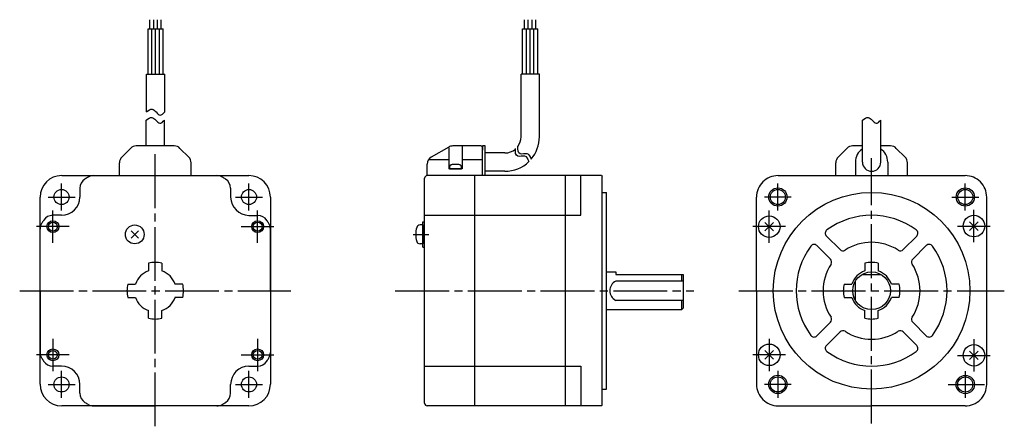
# Model space of a CAD drawing. Extents: x -316 to 49, y -50 to 101.
import ezdxf

# ---------------------------------------------------------------- set-up
doc = ezdxf.new("R2010")
doc.units = 0
doc.header["$MEASUREMENT"] = 0
doc.header["$PDSIZE"] = -0.5
doc.linetypes.add('CENTER', pattern=[27, 20, -2, 3, -2])
doc.layers.get('0').update_dxf_attribs({"linetype": 'CONTINUOUS'})

# ---------------------------------------------------------------- blocks, each defined once
blk = doc.blocks.new('A$C553C55ED')
for p, q in [((-267.97, 97.29), (-267.97, 100.64)), ((-266.57, 97.29), (-266.57, 100.64)), ((-265.17, 97.29), (-265.17, 100.64)), ((-263.77, 97.29), (-263.77, 100.64)), ((-128.87, 97.29), (-128.87, 100.64)), ((-127.47, 97.29), (-127.47, 100.64)), ((-126.07, 97.29), (-126.07, 100.64)), ((-124.67, 97.29), (-124.67, 100.64)), ((-268.67, 80.4), (-268.67, 97.29)), ((-268.67, 97.29), (-263.07, 97.29)), ((-267.27, 80.4), (-267.27, 97.29)), ((-265.87, 80.4), (-265.87, 97.29)), ((-264.47, 80.4), (-264.47, 97.29)), ((-263.07, 80.4), (-263.07, 97.29)), ((-129.57, 80.4), (-129.57, 97.29)), ((-129.57, 97.29), (-123.97, 97.29)), ((-128.17, 80.4), (-128.17, 97.29)), ((-126.77, 80.4), (-126.77, 97.29)), ((-125.37, 80.4), (-125.37, 97.29)), ((-123.97, 80.4), (-123.97, 97.29)), ((-123.97, 86.36), (-123.97, 91.25)), ((-269.27, 66.39), (-269.27, 80.4)), ((-269.27, 80.4), (-262.47, 80.4)), ((-262.47, 66.39), (-262.47, 80.4)), ((-130.17, 57.15), (-130.17, 80.4)), ((-123.37, 80.4), (-130.17, 80.4)), ((-123.37, 57.15), (-123.37, 80.4)), ((-269.4, 53.75), (-269.4, 63.34)), ((-262.6, 53.75), (-262.6, 63.34)), ((-3.4, 47.75), (-3.4, 63.34)), ((3.4, 47.75), (3.4, 63.34)), ((-278.42, 49.63), (-275.18, 52.87)), ((-262.6, 53.75), (-273.06, 53.75)), ((-258.94, 53.75), (-262.6, 53.75)), ((-256.82, 52.87), (-253.58, 49.63)), ((-157.04, 53.35), (-163.5, 49.62)), ((-157, 53.08), (-157, 45.25)), ((-145, 53.75), (-155.54, 53.75)), ((-152, 53.75), (-152, 45.25)), ((-145, 53.75), (-144.5, 53.25)), ((-143.5, 53.75), (-144.5, 53.75)), ((-144.5, 53.75), (-144.5, 52.25)), ((-144.5, 42.75), (-144.5, 53.25)), ((-143.5, 42.75), (-143.5, 53.75)), ((-12.42, 49.63), (-9.18, 52.87)), ((-3.4, 53.75), (-7.06, 53.75)), ((7.06, 53.75), (3.4, 53.75)), ((9.18, 52.87), (12.42, 49.63)), ((-164.45, 48.75), (-157, 48.75)), ((-152, 48.75), (-144.5, 48.75)), ((-136.17, 51.15), (-143.5, 51.15)), ((-6, 47.75), (-6, 42.75)), ((6, 47.75), (6, 42.75)), ((-279.3, 42.75), (-279.3, 47.51)), ((-252.7, 42.75), (-252.7, 47.51)), ((-165, 42.75), (-165, 47.02)), ((-152, 45.25), (-157, 45.25)), ((-136.17, 44.35), (-143.5, 44.35)), ((-13.3, 42.75), (-13.3, 47.51)), ((13.3, 42.75), (13.3, 47.51)), ((-300.75, 42.75), (-231.25, 42.75)), ((-288.87, 42.75), (-243.13, 42.75)), ((-166, -41.75), (-166, 41.75)), ((-100.3, 42.75), (-165, 42.75)), ((-147.3, -42.45), (-147.3, 42.75)), ((-113.7, -42.75), (-113.7, 42.75)), ((-108, 28), (-108, 42.75)), ((-100.3, 42.75), (-100, 42.45)), ((-100, -42.45), (-100, 42.45)), ((-34.75, 42.75), (34.75, 42.75)), ((-294, 38.06), (-294, 34.8)), ((-238, 38.06), (-238, 34.79)), ((-308.75, -34.75), (-308.75, 34.75)), ((-223.25, 34.75), (-223.25, -34.75)), ((-100, 36.51), (-98.48, 36.51)), ((-98.48, -36.51), (-98.48, 36.51)), ((-42.75, 0), (-42.75, 34.75)), ((42.74, -34.91), (42.75, 34.75)), ((-300.8, 28), (-304.06, 28)), ((-231.2, 27.99), (-227.93, 27.99)), ((-166.7, 16.21), (-166.7, 25.61)), ((-166.7, 25.61), (-166, 25.61)), ((-166, 28), (-108, 28)), ((-308.75, 0), (-308.75, 22.88)), ((-274.99, 19.53), (-272.23, 22.29)), ((-274.99, 22.29), (-272.23, 19.53)), ((-223.26, -0.01), (-223.25, 22.87)), ((-166.7, 24.41), (-167.68, 24.41)), ((-166.7, 24.41), (-166.7, 17.41)), ((-39.6, 25.39), (-36.41, 22.21)), ((-39.6, 22.21), (-36.41, 25.39)), ((36.41, 25.59), (39.6, 22.4)), ((36.41, 22.4), (39.6, 25.59)), ((-16.76, 20.29), (-11.73, 15.26)), ((11.73, 15.26), (16.76, 20.29)), ((-166.7, 17.41), (-167.68, 17.41)), ((-166.7, 16.21), (-166, 16.21)), ((-20.29, 16.76), (-15.26, 11.73)), ((15.26, 11.73), (20.29, 16.76)), ((-268.5, 10.2), (-268.5, 7.34)), ((-263.5, 10.2), (-263.5, 7.34)), ((-2.5, 10.2), (-2.5, 7.34)), ((2.5, 10.2), (2.5, 7.34)), ((-98.48, 7), (-95, 7)), ((-95, 7), (-95, 6.2)), ((-94.8, 6), (-70, 6)), ((-70.5, 3.57), (-70.5, 6)), ((-70, 6), (-70, -6.5)), ((-3.61, 6), (3.61, 6)), ((-276.2, 2.5), (-273.34, 2.5)), ((-255.8, 2.5), (-258.67, 2.5)), ((-70, 3.57), (-95, 3.57)), ((-10.2, 2.5), (-7.34, 2.5)), ((-6.02, -3.57), (-6.02, 3.57)), ((10.2, 2.5), (7.33, 2.5)), ((-308.75, 0), (-308.75, -22.88)), ((-276.2, -2.5), (-273.34, -2.5)), ((-255.8, -2.5), (-258.67, -2.5)), ((-223.26, -0.01), (-223.26, -22.89)), ((-70, -3.57), (-95, -3.57)), ((-70.5, -7), (-70.5, -3.57)), ((-42.75, 0), (-42.75, -34.75)), ((-10.2, -2.5), (-7.34, -2.5)), ((10.2, -2.5), (7.33, -2.5)), ((-98.48, -7), (-70.5, -7)), ((-70.5, -7), (-70, -6.5)), ((-268.5, -10.2), (-268.5, -7.34)), ((-263.5, -10.2), (-263.5, -7.34)), ((-2.5, -10.2), (-2.5, -7.34)), ((2.5, -10.2), (2.5, -7.34)), ((-20.29, -16.75), (-15.26, -11.73)), ((15.26, -11.73), (20.29, -16.75)), ((-16.76, -20.29), (-11.73, -15.26)), ((11.73, -15.26), (16.76, -20.29)), ((-39.6, -22.21), (-36.41, -25.39)), ((-39.6, -25.39), (-36.41, -22.21)), ((36.41, -22.41), (39.59, -25.59)), ((36.41, -25.59), (39.59, -22.41)), ((-300.8, -28), (-304.06, -28)), ((-231.21, -28.01), (-227.94, -28.01)), ((-166, -28), (-108, -28)), ((-108, -28), (-108, -42.75)), ((-294, -38.07), (-294, -34.8)), ((-238.01, -38.07), (-238.01, -34.81)), ((-100, -36.51), (-98.48, -36.51)), ((-231.25, -42.75), (-300.75, -42.75)), ((-288.88, -42.75), (-266.01, -42.75)), ((-243.13, -42.76), (-266, -42.75)), ((-100.3, -42.75), (-165, -42.75)), ((-100, -42.45), (-100.3, -42.75)), ((-34.75, -42.75), (-0.01, -42.75)), ((34.74, -42.76), (0, -42.75))]:
    blk.add_line(p, q)
at = {"linetype": 'CENTER'}
for p, q in [((-266, -50.34), (-266, 50.75)), ((0, -49.28), (0, 49.28)), ((0, -49.28), (0, 49.28)), ((-300.8, 29.8), (-300.8, 39.8)), ((-231.2, 29.8), (-231.2, 39.8)), ((-305.8, 34.8), (-295.8, 34.8)), ((-236.2, 34.8), (-226.2, 34.8)), ((-304.01, 17.82), (-304.01, 29.85)), ((-227.99, 17.82), (-227.99, 29.85)), ((-38.01, 17.82), (-38.01, 29.85)), ((38, 18.02), (38.01, 30.04)), ((-297.96, 23.8), (-310.05, 23.8)), ((-297.95, 23.8), (-310.05, 23.8)), ((-234.05, 23.8), (-221.95, 23.8)), ((-234.04, 23.8), (-221.95, 23.8)), ((-31.96, 23.8), (-44.05, 23.8)), ((-31.95, 23.8), (-44.05, 23.8)), ((31.95, 24), (44.04, 24)), ((31.96, 24), (44.05, 24)), ((-170.25, 20.91), (-164.43, 20.91)), ((-316.34, 0), (-215.66, 0)), ((-49.28, 0), (49.28, 0)), ((-176.89, 0), (-66.01, 0)), ((-304.01, -17.83), (-304.01, -29.85)), ((-227.99, -17.83), (-227.99, -29.85)), ((-38.01, -17.82), (-38.01, -29.85)), ((38, -18.02), (38, -30.05)), ((-297.96, -23.8), (-310.06, -23.8)), ((-297.95, -23.8), (-310.05, -23.8)), ((-234.05, -23.8), (-221.95, -23.8)), ((-234.04, -23.8), (-221.94, -23.8)), ((-31.95, -23.8), (-44.05, -23.8)), ((-31.96, -23.8), (-44.05, -23.8)), ((31.95, -24), (44.04, -24)), ((-300.8, -39.8), (-300.8, -29.8)), ((-231.2, -39.8), (-231.2, -29.8)), ((-305.8, -34.8), (-295.8, -34.8)), ((-236.2, -34.8), (-226.2, -34.8)), ((28.43, -34.81), (41.96, -34.82))]:
    blk.add_line(p, q, dxfattribs=at)
at = {"extrusion": (1, -1e-16, -2e-16)}
blk.add_line((-154.27, 46.82), (-154.73, 46.82), dxfattribs=at)
at = {"linetype": 'CENTER', "ltscale": 0.5}
for p, q in [((-34.8, 29.81), (-34.8, 39.79)), ((34.8, 29.81), (34.8, 39.79)), ((-29.81, 34.8), (-39.79, 34.8)), ((29.81, 34.8), (39.79, 34.8)), ((-34.81, -29.8), (-34.82, -39.77)), ((34.79, -29.83), (34.78, -39.8)), ((-29.83, -34.79), (-39.8, -34.78))]:
    blk.add_line(p, q, dxfattribs=at)
blk.add_lwpolyline([(-155.72, 46.82), (-155.74, 46.82, 0.018764), (-156.17, 46.71, 0.333667), (-156.75, 45.94), (-156.75, 45.25), (-152.25, 45.25), (-152.25, 45.94, 0.333667), (-152.83, 46.71, 0.018764), (-153.26, 46.82), (-153.28, 46.82)], format="xyb")
for centre, radius in [((-300.8, 34.8), 2.8), ((-231.2, 34.8), 2.8), ((-34.8, 34.8), 3.4), ((-34.8, 34.8), 2.8), ((34.8, 34.8), 3.4), ((34.8, 34.8), 2.8), ((0, 0), 36.51), ((-304.01, 23.8), 2.2), ((-227.99, 23.8), 2.2), ((-38.01, 23.8), 4), ((38, 24), 4), ((-304.01, 23.8), 1.65), ((-273.61, 20.91), 3.5), ((-227.99, 23.8), 1.65), ((0, 0), 7), ((-304.01, -23.8), 2.2), ((-227.99, -23.8), 2.2), ((-38.01, -23.8), 4), ((38, -24), 4), ((-304.01, -23.8), 1.65), ((-227.99, -23.8), 1.65), ((-300.8, -34.8), 2.8), ((-231.2, -34.8), 2.8), ((-34.82, -34.78), 3.4), ((-34.82, -34.78), 2.8), ((34.78, -34.82), 3.4), ((34.78, -34.82), 2.8)]:
    blk.add_circle(centre, radius)
for centre, radius, start, end in [((-136.17, 57.15), 6, 323.3144, 0), ((-136.17, 57.15), 12.8, 319.8527, 0), ((-273.06, 50.75), 3, 90, 135), ((-258.94, 50.75), 3, 45, 90), ((-155.54, 50.75), 3, 90, 120), ((-136.17, 57.15), 6, 270, 310.8807), ((-7.06, 50.75), 3, 90, 135), ((0, 47.75), 6, 124.5088, 180), ((0, 47.75), 6, 0, 55.4725), ((7.06, 50.75), 3, 45, 90), ((-276.3, 47.51), 3, 135, 180), ((-255.7, 47.51), 3, 0, 45), ((-162, 47.02), 3, 120, 180), ((-136.17, 57.15), 12.8, 270, 314.2196), ((-10.3, 47.51), 3, 135, 180), ((0, 47.75), 3.4, 180, 0), ((10.3, 47.51), 3, 0, 45), ((-300.75, 34.75), 8, 90, 180), ((-231.25, 34.75), 8, 0, 90), ((-165, 41.75), 1, 90, 180), ((-165, 41.75), 1, 90, 180), ((-165, 41.75), 1, 90, 180), ((-34.75, 34.75), 8, 90, 180.0014), ((34.75, 34.75), 8, 359.989, 90), ((-300.8, 34.8), 6.8, 270, 0), ((-231.2, 34.79), 6.8, 179.9904, 269.9904), ((-266, 0), 49, 147.7689, 149.4416), ((-304.06, 24), 4, 90, 147.7689), ((-227.94, 23.99), 4, 32.2215, 89.9904), ((-266.01, 0), 49, 30.5488, 32.2215), ((0, 0), 28, 53.6816, 126.3184), ((-304.75, 22.88), 4, 149.4416, 180), ((-227.25, 22.87), 4, 359.9904, 30.5488), ((-160.3, 20.91), 9, 163.3982, 196.6016), ((-167.68, 23.11), 1.3, 90.0005, 163.3977), ((-15.7, 21.35), 1.5, 126.3184, 225.5754), ((15.69, 21.35), 1.5, 315, 53.6816), ((-167.68, 18.71), 1.3, 196.6021, 269.9992), ((0, 0), 28, 143.6815, 216.3184), ((-21.35, 15.7), 1.5, 45, 143.6815), ((-10.67, 16.32), 1.5, 225.0001, 303.717), ((0, 0), 18, 56.837, 123.1629), ((10.67, 16.32), 1.5, 235.9174, 315), ((21.35, 15.7), 1.5, 36.3184, 134.9999), ((0, 0), 28, 323.6814, 36.3184), ((-16.32, 10.67), 1.5, 326.8369, 45), ((16.32, 10.67), 1.5, 134.9999, 214.0323), ((-266, 0), 7.75, 108.8191, 161.1809), ((-266, 0), 10.5, 90, 103.7741), ((-266, 0), 10.5, 76.2259, 90), ((-266, 0), 7.75, 18.8191, 71.1809), ((0, 0), 18, 146.837, 213.163), ((0, 0), 7.75, 108.8191, 161.1809), ((0, 0), 10.5, 90, 103.7741), ((0, 0), 10.5, 76.2259, 90), ((0, 0), 7.75, 18.8191, 71.1809), ((0, 0), 18, 326.8369, 33.163), ((-94.8, 6.2), 0.2, 180, 270), ((-266, 0), 10.5, 166.2259, 180), ((-266, 0), 10.5, 180, 193.7741), ((-266, 0), 10.5, 0, 13.7741), ((-266, 0), 10.5, 346.2259, 0), ((-93.2, 0), 4, 116.7455, 243.2545), ((0, 0), 10.5, 166.2259, 180), ((0, 0), 10.5, 180, 193.7741), ((0, 0), 10.5, 0, 13.7741), ((0, 0), 10.5, 346.2259, 0), ((-266, 0), 7.75, 198.8191, 251.1809), ((-266, 0), 7.75, 288.8191, 341.1809), ((0, 0), 7.75, 198.8191, 251.1809), ((0, 0), 7.75, 288.8191, 341.1809), ((-266, 0), 10.5, 256.2259, 270), ((-266, 0), 10.5, 270, 283.7741), ((-16.32, -10.67), 1.5, 315, 33.163), ((0, 0), 10.5, 256.2259, 270), ((0, 0), 10.5, 270, 283.7741), ((16.32, -10.67), 1.5, 146.4498, 225), ((-21.35, -15.69), 1.5, 216.3184, 315), ((-10.67, -16.32), 1.5, 56.837, 134.9999), ((0, 0), 18, 236.837, 303.1628), ((10.67, -16.32), 1.5, 45, 123.1629), ((21.35, -15.69), 1.5, 225.0001, 323.8467), ((-15.7, -21.35), 1.5, 134.9999, 233.6816), ((15.69, -21.35), 1.5, 306.3184, 45), ((-304.75, -22.88), 4, 180.0005, 210.5589), ((-266, 0), 49, 210.5589, 212.2316), ((-266.01, 0), 49, 327.7588, 329.4315), ((-227.26, -22.89), 4, 329.4315, 359.9899), ((0, 0), 28, 233.6816, 306.3181), ((-304.06, -24), 4, 212.2316, 270.0005), ((-300.8, -34.8), 6.8, 0.0005, 90.0005), ((-231.21, -34.81), 6.8, 89.9899, 179.9899), ((-227.94, -24.01), 4, 269.9899, 327.7588), ((-300.75, -34.75), 8, 180, 270), ((-231.25, -34.75), 8, 270, 0), ((-34.75, -34.75), 8, 179.9992, 270.0005), ((34.74, -34.76), 8, 269.9899, 359.9913), ((-165, -41.75), 1, 180, 270)]:
    blk.add_arc(centre, radius, start, end)
at = {"ltscale": 0.779656}
for centre, radius, start, end in [((-290, 38.06), 4, 122.2305, 180), ((-266, 0), 49, 120.5539, 122.2305), ((-288.87, 38.75), 4, 90, 120.5539), ((-243.13, 38.75), 4, 59.4461, 90), ((-266, 0), 49, 57.7599, 59.4461), ((-242, 38.06), 4, 359.9904, 57.7599), ((-290, -38.07), 4, 180.0005, 237.77), ((-242.01, -38.07), 4, 302.2204, 359.9899), ((-266, 0), 49, 237.77, 239.4416), ((-288.88, -38.75), 4, 239.4416, 270.0005), ((-243.13, -38.76), 4, 269.9899, 300.5488), ((-266, 0), 49, 300.5488, 302.2204)]:
    blk.add_arc(centre, radius, start, end, dxfattribs=at)
for centre, major_axis, ratio, start_param, end_param in [((-154.5, 40.95), (0, 5.99), 0.999848, 0.094531, 0.203406), ((-154.68, 40.95), (0, 5.98), 0.913545, 0.028904, 0.070845), ((-154.91, 40.95), (0, 5.98), 0.406737, -0.070845, -0.028904), ((-154.75, 40.95), (0, 5.99), 0.017452, -0.203406, -0.094531), ((-154.75, 40.95), (0, 5.99), 0.017452, -0.203062, -0.094531), ((-154.25, 40.95), (0, 5.99), 0.017452, 0.094531, 0.203406), ((-154.09, 40.95), (0, 5.98), 0.406737, 0.028904, 0.070845), ((-154.32, 40.95), (0, 5.98), 0.913545, -0.070845, -0.028904), ((-154.5, 40.95), (0, 5.99), 0.999848, -0.203406, -0.094531)]:
    blk.add_ellipse(centre, major_axis=major_axis, ratio=ratio, start_param=start_param, end_param=end_param)
for points, knots in [([(-269.27, 66.39), (-268.53, 66.95), (-267.24, 67.92), (-265.66, 66.37), (-264.15, 64.64), (-263.04, 65.79), (-262.47, 66.39)], [0, 0, 0, 0, 2.381773, 4.112787, 6.02178, 8.090052, 8.090052, 8.090052, 8.090052]), ([(-269.4, 63.34), (-268.66, 63.91), (-267.37, 64.88), (-265.79, 63.32), (-264.28, 61.59), (-263.17, 62.75), (-262.6, 63.34)], [0, 0, 0, 0, 2.381773, 4.112787, 6.02178, 8.090052, 8.090052, 8.090052, 8.090052]), ([(-3.4, 63.34), (-2.66, 63.91), (-1.37, 64.88), (0.21, 63.32), (1.72, 61.59), (2.83, 62.75), (3.4, 63.34)], [0, 0, 0, 0, 2.381773, 4.112787, 6.02178, 8.090052, 8.090052, 8.090052, 8.090052]), ([(-127.21, 47.89), (-127.52, 48.9), (-128.33, 50.55), (-132.17, 49.25), (-132.33, 51.37), (-132.23, 52.78)], [0.687546, 0.687546, 0.687546, 0.687546, 2.47464, 4.232669, 6.396034, 6.396034, 6.396034, 6.396034]), ([(-126.33, 48.74), (-126.64, 49.75), (-127.46, 51.41), (-131.3, 50.1), (-131.46, 52.23), (-131.35, 53.64)], [0.687546, 0.687546, 0.687546, 0.687546, 2.47464, 4.232669, 6.396034, 6.396034, 6.396034, 6.396034])]:
    blk.add_open_spline(points, degree=3, knots=knots)
for p in [(-154.5, 45.25), (-38.01, 23.8), (38, 24), (-273.61, 20.91), (-166.7, 20.91), (-38.01, -23.8), (38, -24)]:
    blk.add_point(p)

msp = doc.modelspace()

# ---------------------------------------------------------------- block references
msp.add_blockref('A$C553C55ED', (0, 0))

doc.saveas('drawing.dxf')
